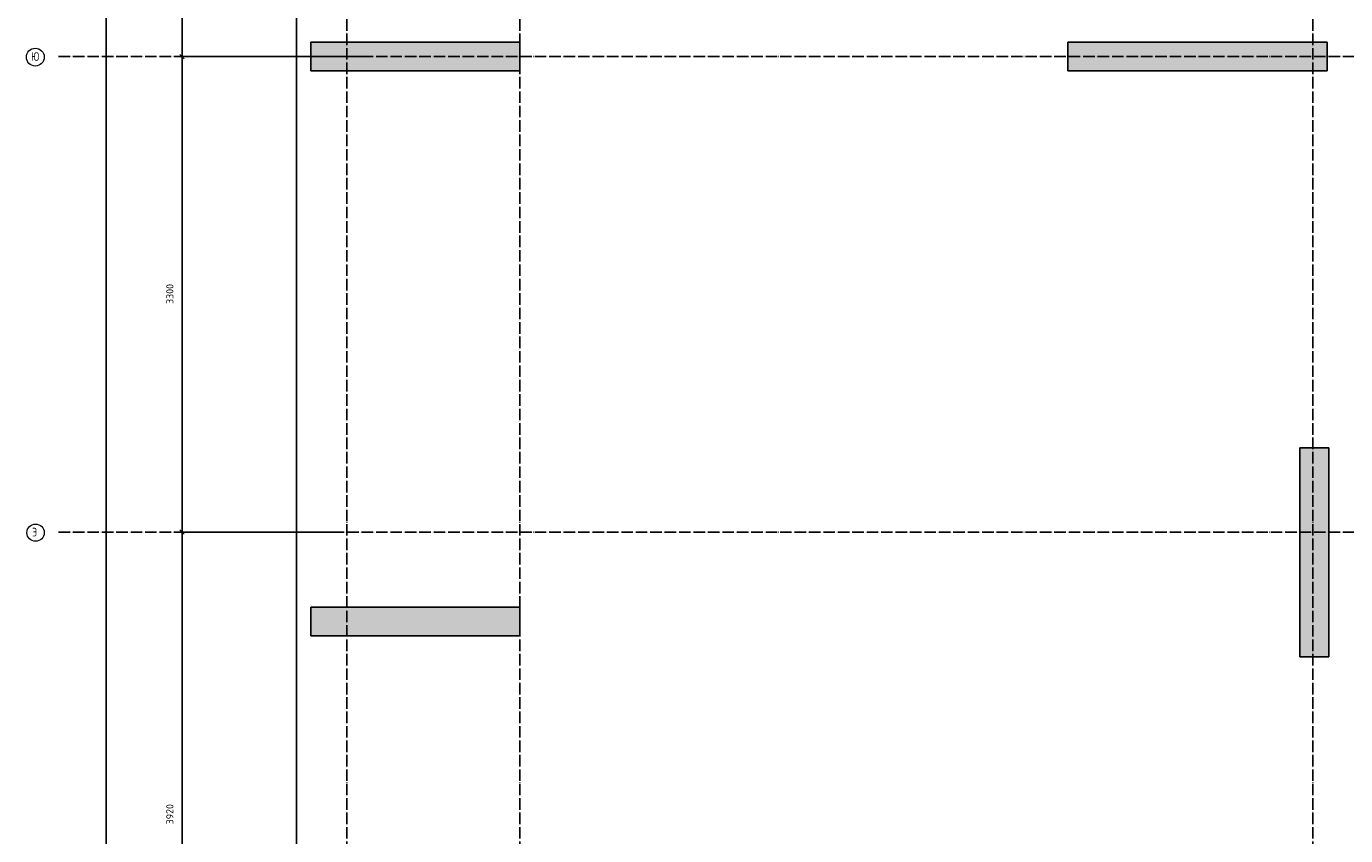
# Model space of a CAD drawing. Header units: millimetres. Extents: x -17997 to 37135, y 45383 to 72408.
# Tile 18 of 67: x -2223 to 6927, y 59074 to 64689. Entities that reach past the tile are written whole.
import ezdxf

# ---------------------------------------------------------------- set-up
doc = ezdxf.new("R2010")
doc.units = ezdxf.units.MM
doc.header["$PDMODE"] = 65
for name, pattern in [('______11', [100, 80, -10, 0, -10]), ('______3', [100, 80, -20]), ('______5', [220, 160, -20, 20, -20])]:
    doc.linetypes.add(name, pattern=pattern)
doc.layers.add('Standard', color=7, linetype='Continuous', lineweight=25)
doc.layers.add('Балка_ общее', color=7, linetype='______3', lineweight=13)
doc.layers.add('Осевая линия_ общее', color=7, linetype='______5', lineweight=13, true_color=0xa0a0a0)
doc.styles.add('ISOCPEUR', font='ISOCPEUR')
doc.dimstyles.new('DIMSTYLE_17', dxfattribs={"dimtxt": 50, "dimasz": 50, "dimexe": 0, "dimexo": 0, "dimgap": 25, "dimtad": 2, "dimdec": 0, "dimrnd": 5, "dimzin": 12, "dimdsep": 46, "dimtxsty": 'ISOCPEUR', "dimblk1": 'ALL_ML_STRICH', "dimblk2": 'ALL_ML_STRICH', "dimsah": 1, "dimcen": 0, "dimclrd": 7, "dimclre": 256, "dimclrt": 7, "dimadec": 0, "dimazin": 0, "dimtfac": 1, "dimtdec": 0, "dimtix": 1, "dimtmove": 2, "dimatfit": 3, "dimfxl": 0, "dimtzin": 0, "dimlwd": 0, "dimlwe": -3, "dimarcsym": 0})

# ---------------------------------------------------------------- blocks, each defined once
blk = doc.blocks.new('ALL_ML_STRICH')
at = {"color": 0, "linetype": 'ByBlock', "lineweight": -2}
for p, q in [((-1, 0), (0.5, 0)), ((-0.3, -0.3), (0.3, 0.3)), ((0, -0.5), (0, 0.5))]:
    blk.add_line(p, q, dxfattribs=at)
blk = doc.blocks.new('*D155')
at = {"layer": 'DEFPOINTS', "color": 7, "linetype": 'Continuous', "lineweight": 13, "transparency": 33554687}
for p in [(-1306.2, 67780), (-1920, 46740), (-1668.6, 46740)]:
    blk.add_point(p, dxfattribs=at)
at = {"layer": 'Балка_ общее', "color": 251, "linetype": 'Continuous', "lineweight": -2, "true_color": 0x656565, "transparency": 33554687}
for p, q in [((-1316.2, 67780), (-1668.6, 67780)), ((-1910, 46740), (-1668.6, 46740))]:
    blk.add_line(p, q, dxfattribs=at)
at = {"layer": 'Балка_ общее', "color": 7, "linetype": 'Continuous', "lineweight": -2, "transparency": 33554687}
blk.add_line((-1668.6, 46740), (-1668.6, 67780), dxfattribs=at)
at = {"layer": 'Балка_ общее', "color": 7, "linetype": 'Continuous', "lineweight": 13, "transparency": 33554687, "xscale": 50, "yscale": 50, "zscale": 50}
for p, rotation in [((-1668.6, 67780), 90), ((-1668.6, 46740), 270)]:
    blk.add_blockref('ALL_ML_STRICH', p, dxfattribs=dict(at, rotation=rotation))
at = {"layer": 'Балка_ общее', "color": 7, "linetype": 'Continuous', "lineweight": 13, "transparency": 33554687, "insert": (-1718.6, 57265), "char_height": 50, "width": 250, "attachment_point": 5, "rotation": 90, "style": 'ISOCPEUR'}
blk.add_mtext('\\A1;{21040}', dxfattribs=at)
blk = doc.blocks.new('*D159')
at = {"layer": 'DEFPOINTS', "color": 7, "linetype": 'Continuous', "lineweight": 13, "transparency": 33554687}
for p in [(-66.5, 61180), (-1143.1, 57260), (-155.9, 57260)]:
    blk.add_point(p, dxfattribs=at)
at = {"layer": 'Балка_ общее', "color": 251, "linetype": 'Continuous', "lineweight": -2, "true_color": 0x656565, "transparency": 33554687}
for p, q in [((-76.5, 61180), (-1143.1, 61180)), ((-165.9, 57260), (-1143.1, 57260))]:
    blk.add_line(p, q, dxfattribs=at)
at = {"layer": 'Балка_ общее', "color": 7, "linetype": 'Continuous', "lineweight": -2, "transparency": 33554687}
blk.add_line((-1143.1, 57260), (-1143.1, 61180), dxfattribs=at)
at = {"layer": 'Балка_ общее', "color": 7, "linetype": 'Continuous', "lineweight": 13, "transparency": 33554687, "xscale": 50, "yscale": 50, "zscale": 50}
for p, rotation in [((-1143.1, 61180), 90), ((-1143.1, 57260), 270)]:
    blk.add_blockref('ALL_ML_STRICH', p, dxfattribs=dict(at, rotation=rotation))
at = {"layer": 'Балка_ общее', "color": 7, "linetype": 'Continuous', "lineweight": 13, "transparency": 33554687, "insert": (-1228.1, 59222.5), "char_height": 50, "width": 200, "attachment_point": 5, "rotation": 90, "style": 'ISOCPEUR'}
blk.add_mtext('\\A1;{3920}', dxfattribs=at)
blk = doc.blocks.new('*D160')
at = {"layer": 'DEFPOINTS', "color": 7, "linetype": 'Continuous', "lineweight": 13, "transparency": 33554687}
for p in [(176.9, 64480), (-1143.1, 61180), (-66.5, 61180)]:
    blk.add_point(p, dxfattribs=at)
at = {"layer": 'Балка_ общее', "color": 251, "linetype": 'Continuous', "lineweight": -2, "true_color": 0x656565, "transparency": 33554687}
for p, q in [((166.9, 64480), (-1143.1, 64480)), ((-76.5, 61180), (-1143.1, 61180))]:
    blk.add_line(p, q, dxfattribs=at)
at = {"layer": 'Балка_ общее', "color": 7, "linetype": 'Continuous', "lineweight": -2, "transparency": 33554687}
blk.add_line((-1143.1, 61180), (-1143.1, 64480), dxfattribs=at)
at = {"layer": 'Балка_ общее', "color": 7, "linetype": 'Continuous', "lineweight": 13, "transparency": 33554687, "xscale": 50, "yscale": 50, "zscale": 50}
for p, rotation in [((-1143.1, 64480), 90), ((-1143.1, 61180), 270)]:
    blk.add_blockref('ALL_ML_STRICH', p, dxfattribs=dict(at, rotation=rotation))
at = {"layer": 'Балка_ общее', "color": 7, "linetype": 'Continuous', "lineweight": 13, "transparency": 33554687, "insert": (-1228.1, 62832.5), "char_height": 50, "width": 200, "attachment_point": 5, "rotation": 90, "style": 'ISOCPEUR'}
blk.add_mtext('\\A1;{3300}', dxfattribs=at)
blk = doc.blocks.new('*D161')
at = {"layer": 'DEFPOINTS', "color": 7, "linetype": 'Continuous', "lineweight": 13, "transparency": 33554687}
for p in [(-936.2, 67780), (-1143.1, 64480), (176.9, 64480)]:
    blk.add_point(p, dxfattribs=at)
at = {"layer": 'Балка_ общее', "color": 251, "linetype": 'Continuous', "lineweight": -2, "true_color": 0x656565, "transparency": 33554687}
for p, q in [((-946.2, 67780), (-1143.1, 67780)), ((166.9, 64480), (-1143.1, 64480))]:
    blk.add_line(p, q, dxfattribs=at)
at = {"layer": 'Балка_ общее', "color": 7, "linetype": 'Continuous', "lineweight": -2, "transparency": 33554687}
blk.add_line((-1143.1, 64480), (-1143.1, 67780), dxfattribs=at)
at = {"layer": 'Балка_ общее', "color": 7, "linetype": 'Continuous', "lineweight": 13, "transparency": 33554687, "xscale": 50, "yscale": 50, "zscale": 50}
for p, rotation in [((-1143.1, 67780), 90), ((-1143.1, 64480), 270)]:
    blk.add_blockref('ALL_ML_STRICH', p, dxfattribs=dict(at, rotation=rotation))
at = {"layer": 'Балка_ общее', "color": 7, "linetype": 'Continuous', "lineweight": 13, "transparency": 33554687, "insert": (-1228.1, 66132.5), "char_height": 50, "width": 200, "attachment_point": 5, "rotation": 90, "style": 'ISOCPEUR'}
blk.add_mtext('\\A1;{3300}', dxfattribs=at)
blk = doc.blocks.new('СЛОЖНЫЙ_ОБЪЕКТ_1')
at = {"layer": 'Осевая линия_ общее', "color": 253, "linetype": '______11', "lineweight": -3, "true_color": 0xa0a0a0, "transparency": 33554687}
for p, q in [((0, 45740), (0, 69780)), ((1200, 45740), (1200, 69780)), ((6700, 45740), (6700, 69780)), ((-2000, 64480), (14790, 64480)), ((-2000, 61180), (14790, 61180))]:
    blk.add_line(p, q, dxfattribs=at)
at = {"layer": 'Осевая линия_ общее', "color": 7, "linetype": 'Continuous', "lineweight": 13, "transparency": 33554687}
for centre, radius in [((-2161.1, 64476.1), 61.9), ((-2159.2, 61176.1), 59.8)]:
    blk.add_circle(centre, radius, dxfattribs=at)
at = {"layer": 'Осевая линия_ общее', "color": 7, "linetype": 'Continuous', "lineweight": 13, "transparency": 33554687, "char_height": 60, "attachment_point": 7, "style": 'ISOCPEUR'}
for s, insert, width in [('\\W0.83;Ю', (-2189.6, 64450), 81.775), ('\\W0.80;Э', (-2183.2, 61150), 71.967)]:
    blk.add_mtext(s, dxfattribs=dict(at, insert=insert, width=width))

msp = doc.modelspace()

# ---------------------------------------------------------------- hatches: boundary and pattern name
at = {"linetype": 'Continuous', "lineweight": 13, "transparency": 33554687}
for points in [[(-250, 64580), (-250, 64380), (1200, 64380), (1200, 64580)], [(5000, 64580), (5000, 64380), (6800, 64380), (6800, 64580)], [(-250, 60660), (-250, 60460), (1200, 60460), (1200, 60660)]]:
    msp.add_hatch(color=7, dxfattribs=at).paths.add_polyline_path(points)
at = {"layer": 'Standard', "linetype": 'Continuous', "lineweight": 13, "transparency": 33554687}
msp.add_hatch(color=7, dxfattribs=at).paths.add_polyline_path([(6610, 60315), (6810, 60315), (6810, 61765), (6610, 61765)])

# ---------------------------------------------------------------- linework, layer by layer
at = {"color": 7, "linetype": 'Continuous', "lineweight": 25, "transparency": 33554687}
for p, q in [((-250, 64380), (-250, 64580)), ((-250, 64580), (1200, 64580)), ((1200, 64580), (1200, 64380)), ((5000, 64380), (5000, 64580)), ((5000, 64580), (6800, 64580)), ((6800, 64580), (6800, 64380)), ((1200, 64380), (-250, 64380)), ((6800, 64380), (5000, 64380)), ((-250, 60460), (-250, 60660)), ((-250, 60660), (1200, 60660)), ((1200, 60660), (1200, 60460)), ((1200, 60460), (-250, 60460))]:
    msp.add_line(p, q, dxfattribs=at)
at = {"layer": 'Standard', "color": 7, "linetype": 'Continuous', "lineweight": 25, "transparency": 33554687}
for p, q in [((6610, 60315), (6610, 61765)), ((6610, 61765), (6810, 61765)), ((6810, 61765), (6810, 60315)), ((6810, 60315), (6610, 60315))]:
    msp.add_line(p, q, dxfattribs=at)
msp.add_lwpolyline([(-350, 46540), (16020, 46540), (16020, 67980), (-350, 67980), (-350, 46540)], dxfattribs=at)

# ---------------------------------------------------------------- block references
at = {"layer": 'Осевая линия_ общее', "color": 253, "linetype": '______11', "lineweight": -3, "true_color": 0xa0a0a0, "transparency": 33554687}
msp.add_blockref('СЛОЖНЫЙ_ОБЪЕКТ_1', (0, 0), dxfattribs=at)

# ---------------------------------------------------------------- dimensions: what is measured, and where the dimension line sits
at = {"layer": 'Балка_ общее', "color": 7, "linetype": 'Continuous', "lineweight": 13, "transparency": 33554687}
for base, p1, p2, picture, middle in [((-1668.6, 67780), (-1910, 46740), (-1316.2, 67780), '*D155', (-1718.6, 57265)), ((-1143.1, 67780), (166.9, 64480), (-946.2, 67780), '*D161', (-1228.1, 66132.5)), ((-1143.1, 64480), (-76.5, 61180), (166.9, 64480), '*D160', (-1228.1, 62832.5)), ((-1143.1, 61180), (-165.9, 57260), (-76.5, 61180), '*D159', (-1228.1, 59222.5))]:
    dim = msp.add_linear_dim(base=base, p1=p1, p2=p2, angle=90, dimstyle='DIMSTYLE_17', override={"dimpost": '<>', "dimclrd": 7, "dimclre": 251, "dimclrt": 7, "dimlwd": 0, "dimlwe": 65533}, dxfattribs=at)
    dim.commit()
    dim.dimension.update_dxf_attribs({"geometry": picture, "text_midpoint": middle, "dimtype": 160})

doc.saveas('drawing.dxf')
